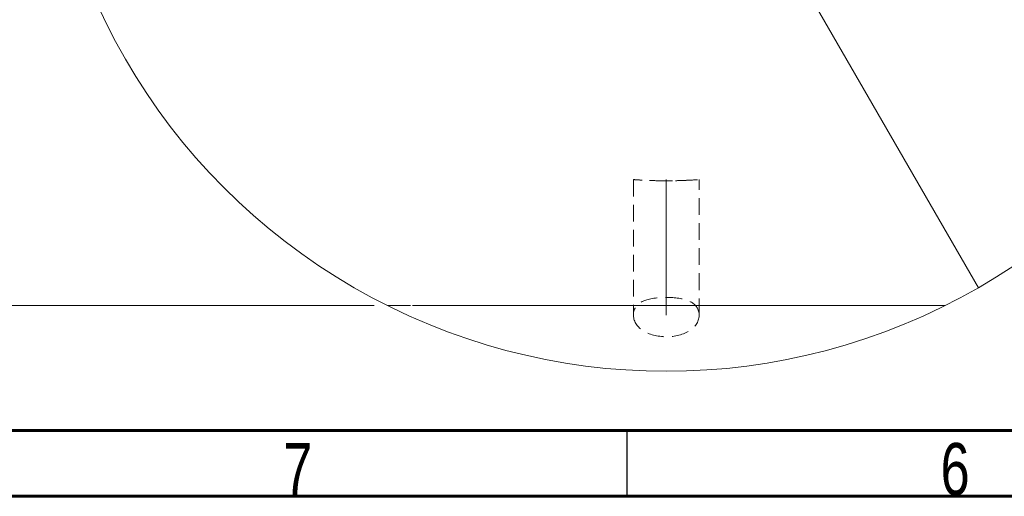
# Model space of a CAD drawing. Header units: millimetres. Extents: x 15 to 415, y 5 to 292.
# Tile 2 of 7: x 69 to 144, y 5 to 41. Entities that reach past the tile are written whole.
import ezdxf

# ---------------------------------------------------------------- set-up
doc = ezdxf.new("R2010")
doc.units = ezdxf.units.MM
doc.linetypes.add('CENTERX2', pattern=[20.32, 12.7, -2.54, 2.54, -2.54])
doc.linetypes.add('HIDDEN', pattern=[1.905, 1.27, -0.635])
doc.styles.add('SLDTEXTSTYLE0', font='TXT', dxfattribs={"width": 0.75})
doc.styles.add('SLDTEXTSTYLE3', font='TXT', dxfattribs={"width": 0.7})
doc.dimstyles.new('SLDDIMSTYLE7', dxfattribs={"dimtxt": 3.5, "dimasz": 3.302, "dimexe": 0, "dimexo": 0.0625, "dimgap": 0.875, "dimtad": 1, "dimlfac": 0.2, "dimrnd": 1e-09, "dimzin": 12, "dimdsep": 46, "dimtxsty": 'SLDTEXTSTYLE0', "dimsah": 1, "dimcen": 0.09, "dimadec": 0, "dimazin": 3, "dimtol": 1, "dimtp": -0.29, "dimtm": 0.4, "dimtfac": 1, "dimtofl": 0, "dimtmove": 0, "dimatfit": 3, "dimfxl": 0, "dimfrac": 2, "dimtolj": 1, "dimtzin": 0, "dimarcsym": 0})
doc.dimstyles.new('SLDDIMSTYLE8', dxfattribs={"dimtxt": 3.5, "dimasz": 3.302, "dimexe": 0, "dimexo": 0.0625, "dimgap": 0.875, "dimtad": 0, "dimtih": 1, "dimtoh": 1, "dimdec": 6, "dimlfac": 0.2, "dimrnd": 1e-09, "dimzin": 12, "dimdsep": 46, "dimtxsty": 'SLDTEXTSTYLE0', "dimblk1": 'NONE', "dimsah": 1, "dimcen": 0, "dimadec": 0, "dimazin": 3, "dimtfac": 1, "dimtmove": 0, "dimatfit": 3, "dimldrblk": 'NONE', "dimfxl": 0, "dimfrac": 2, "dimtolj": 1, "dimtzin": 12, "dimarcsym": 0})

# ---------------------------------------------------------------- blocks, each defined once
blk = doc.blocks.new('_D_13')
at = {"color": 7, "linetype": 'Continuous', "lineweight": 0}
for p, q in [((125.025, 104.519), (49.76, 104.519)), ((50.76, 104.519), (50.76, 19.519)), ((95.776, 19.519), (49.76, 19.519))]:
    blk.add_line(p, q, dxfattribs=at)
for points in [[(50.76, 104.519), (50.252, 101.217), (51.268, 101.217)], [(50.76, 19.519), (51.268, 22.821), (50.252, 22.821)]]:
    blk.add_solid(points, dxfattribs=at)
at = {"color": 7, "linetype": 'Continuous', "lineweight": 0, "char_height": 3.5, "attachment_point": 1, "rotation": 90, "style": 'SLDTEXTSTYLE0'}
for s, insert in [('0.29', (41.723, 62.827)), ('0.40', (46.249, 62.827)), ('-', (41.723, 61.276)), ('-', (46.249, 61.276)), ('a11', (46.195, 51.642)), ('17', (46.195, 45.157))]:
    blk.add_mtext(s, dxfattribs=dict(at, insert=insert))
blk = doc.blocks.new('_D_14')
at = {"color": 7, "linetype": 'Continuous', "lineweight": 0}
for p, q in [((115.824, 63.269), (120.154, 60.769)), ((120.154, 60.769), (169.653, 32.191)), ((169.653, 32.191), (201.811, 32.191))]:
    blk.add_line(p, q, dxfattribs=at)
blk.add_solid([(120.154, 60.769), (122.76, 58.678), (123.268, 59.558)], dxfattribs=at)
at = {"color": 7, "linetype": 'Continuous', "lineweight": 0, "char_height": 3.5, "attachment_point": 1}
for s, insert, style in [('%%c', (171.241, 36.702), 'SLDTEXTSTYLE0'), ('1 THRU ALL', (177.832, 36.756), 'SLDTEXTSTYLE3')]:
    blk.add_mtext(s, dxfattribs=dict(at, insert=insert, style=style))
blk = doc.blocks.new('_NONE')

msp = doc.modelspace()

# ---------------------------------------------------------------- linework, layer by layer
at = {"color": 7, "linetype": 'Continuous', "lineweight": 15}
msp.add_line((122.3191532, 54.5188675), (141.7390254, 20.8826614), dxfattribs=at)
at = {"color": 7, "linetype": 'HIDDEN', "lineweight": 0}
for p, q in [((115.4890261, 29.1068218), (115.4890261, 18.7984966)), ((120.4890263, 18.8004849), (120.4890263, 29.1060698)), ((100.4518996, 19.5188652), (106.6064308, 19.5188652)), ((101.5288904, 19.5188652), (100.4518996, 19.5188652)), ((103.5789863, 19.5188652), (101.5288904, 19.5188652)), ((108.2367558, 19.5188652), (103.5789863, 19.5188652)), ((106.523748, 19.5188652), (104.1302024, 19.5188652)), ((104.1302024, 19.5188652), (107.9145071, 19.5188652)), ((107.9145071, 19.5188652), (106.523748, 19.5188652)), ((106.6064308, 19.5188652), (106.8502371, 19.5188652)), ((106.8502371, 19.5188652), (110.4246566, 19.5188652)), ((109.4303493, 19.5188652), (108.2367558, 19.5188652)), ((110.4246566, 19.5188652), (109.4303493, 19.5188652)), ((121.2009153, 19.5188652), (121.7881715, 19.5188652)), ((122.8736414, 19.5188652), (122.237624, 19.5188652)), ((133.1410857, 19.5188652), (133.7283428, 19.5188652)), ((134.813812, 19.5188652), (134.1777944, 19.5188652))]:
    msp.add_line(p, q, dxfattribs=at)
at = {"color": 7, "linetype": 'CENTERX2', "lineweight": 0}
msp.add_line((117.9890262, 29.1137008), (117.9890262, 18.7977091), dxfattribs=at)
msp.add_line((117.9890262, 29.1137008), (117.9890262, 18.7977091), dxfattribs=at)
at = {"color": 7, "linetype": 'Continuous', "lineweight": 60}
for p, q in [((410, 10), (20, 10)), ((415, 5), (15, 5))]:
    msp.add_line(p, q, dxfattribs=at)
at = {"color": 7, "linetype": 'Continuous', "lineweight": 30}
msp.add_line((115, 10), (115, 5), dxfattribs=at)
at = {"color": 7, "linetype": 'Continuous', "lineweight": 15}
for start, end in [(300, 60), (180, 300)]:
    msp.add_arc((117.9890262, 62.0188676), 47.5, start, end, dxfattribs=at)
at = {"color": 7, "linetype": 'HIDDEN', "lineweight": 0}
for points, knots in [([(117.9890262, 29.0188676), (118.3928541, 29.0188676), (118.7829032, 29.0267605), (119.4439348, 29.0492966), (119.7125223, 29.0632567), (120.3315911, 29.0995221), (120.4998211, 29.1145208), (120.4772135, 29.1128035), (120.2854683, 29.0963932), (119.6809364, 29.0616501), (119.4217202, 29.0484223), (118.7806176, 29.0268041), (118.3851642, 29.0188567), (117.591078, 29.0188785), (117.1946353, 29.0268794), (116.5551821, 29.0484803), (116.2961089, 29.0617033), (115.6922769, 29.0964204), (115.5004723, 29.1128313), (115.4785411, 29.1144972), (115.6468123, 29.0994762), (116.2683759, 29.0631027), (116.5374477, 29.0491625), (117.1959395, 29.0267542), (117.5851983, 29.0188676), (117.9890262, 29.0188676)], [0, 0, 0, 0, 0.0625, 0.0625, 0.125, 0.125, 0.25, 0.25, 0.375, 0.375, 0.4375, 0.4375, 0.5, 0.5, 0.5625, 0.5625, 0.625, 0.625, 0.75, 0.75, 0.875, 0.875, 0.9375, 0.9375, 1, 1, 1, 1]), ([(109.953095, 19.5188676), (108.4873667, 19.5188676), (107.023691, 19.5188676), (104.8915291, 19.5188676), (104.1935214, 19.5188676), (102.8293465, 19.5188676), (102.1599257, 19.5188676), (100.8917062, 19.5188676), (100.2901689, 19.5188676), (99.1722426, 19.5188676), (98.6508464, 19.5188676), (97.7732499, 19.5188676), (97.4074879, 19.5188676), (96.9100937, 19.5188676), (96.7758228, 19.5188676), (96.7758228, 19.5188676)], [0, 0, 0, 0, 0.25, 0.25, 0.375, 0.375, 0.5, 0.5, 0.625, 0.625, 0.75, 0.75, 0.875, 0.875, 1, 1, 1, 1]), ([(96.7758228, 19.5188676), (96.7758228, 19.5188676), (96.8689752, 19.5188676), (97.2121547, 19.5188676), (97.4635082, 19.5188676), (98.3609389, 19.5188676), (99.1584316, 19.5188676), (100.8711956, 19.5188676), (101.8087128, 19.5188676), (103.7259904, 19.5188676), (104.7070851, 19.5188676), (107.6939825, 19.5188676), (109.7488047, 19.5188676), (113.8523045, 19.5188676), (115.9118058, 19.5188676), (120.0423834, 19.5188676), (122.1072148, 19.5188676), (126.2142361, 19.5188676), (128.2723695, 19.5188676), (131.2701315, 19.5188676), (132.2547552, 19.5188676), (134.1787293, 19.5188676), (135.1111649, 19.5188676), (136.8312956, 19.5188676), (137.6190639, 19.5188676), (138.5226493, 19.5188676), (138.7676602, 19.5188676), (139.1107768, 19.5188676), (139.2022296, 19.5188676), (139.2022296, 19.5188676)], [0, 0, 0, 0, 0.03125, 0.03125, 0.0625, 0.0625, 0.125, 0.125, 0.1875, 0.1875, 0.25, 0.25, 0.375, 0.375, 0.5, 0.5, 0.625, 0.625, 0.75, 0.75, 0.8125, 0.8125, 0.875, 0.875, 0.9375, 0.9375, 0.96875, 0.96875, 1, 1, 1, 1]), ([(126.0249574, 19.5188676), (124.6961961, 19.5188676), (123.3653598, 19.5188676), (120.685685, 19.5188676), (119.3298933, 19.5188676), (115.2568657, 19.5188676), (112.6004162, 19.5188676), (109.953095, 19.5188676)], [0, 0, 0, 0, 0.25, 0.25, 0.5, 0.5, 1, 1, 1, 1]), ([(112.1546245, 19.5188676), (112.155682, 19.5188676), (112.1577851, 19.5188676), (112.1796884, 19.5188676), (112.2152454, 19.5188676), (112.2668786, 19.5188676), (112.329764, 19.5188676), (112.4084424, 19.5188676), (112.5020711, 19.5188676), (112.610474, 19.5188676), (112.7308031, 19.5188676), (112.8674643, 19.5188676), (113.0152066, 19.5188676), (113.1815563, 19.5188676), (113.3603041, 19.5188676), (113.5521161, 19.5188676), (113.7618141, 19.5188676), (113.980235, 19.5188676), (114.2111031, 19.5188676), (114.4499136, 19.5188676), (114.696881, 19.5188676), (114.9489756, 19.5188676), (115.2095285, 19.5188676), (115.476081, 19.5188676), (115.7499868, 19.5188676), (116.0308498, 19.5188676), (116.3185293, 19.5188676), (116.6134263, 19.5188676), (116.9153735, 19.5188676), (117.2237344, 19.5188676), (117.5392451, 19.5188676), (117.861991, 19.5188676), (118.1915242, 19.5188676), (118.4137063, 19.5188676), (118.5254011, 19.5188676)], [0, 0, 0, 0, 0.0319388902, 0.0635135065, 0.0945842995, 0.1252311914, 0.1554905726, 0.1854841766, 0.2153003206, 0.2452294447, 0.2750674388, 0.3049833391, 0.3349575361, 0.3652968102, 0.3958493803, 0.4269852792, 0.4584506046, 0.4904906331, 0.5225524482, 0.5544044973, 0.5858194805, 0.6170002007, 0.6480829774, 0.678785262, 0.7096659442, 0.7408018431, 0.7717886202, 0.8031182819, 0.8347253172, 0.8668842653, 0.8991998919, 0.9321764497, 0.965903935, 1, 1, 1, 1]), ([(113.9821151, 19.5188676), (113.9080381, 19.5188676), (113.7612184, 19.5188676), (113.5530122, 19.5188676), (113.3595164, 19.5188676), (113.1813852, 19.5188676), (113.0155774, 19.5188676), (112.8677822, 19.5188676), (112.7297891, 19.5188676), (112.6113563, 19.5188676), (112.5007011, 19.5188676), (112.408712, 19.5188676), (112.3294225, 19.5188676), (112.2666712, 19.5188676), (112.2152705, 19.5188676), (112.179546, 19.5188676), (112.1577527, 19.5188676), (112.1556738, 19.5188676), (112.1546245, 19.5188676)], [0, 0, 0, 0, 0.06446489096, 0.12776847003, 0.19006373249, 0.25156893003, 0.31279220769, 0.37300916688, 0.43294369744, 0.49339041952, 0.55349862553, 0.61457682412, 0.67597013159, 0.73834367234, 0.80199142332, 0.86653883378, 0.93263957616, 1, 1, 1, 1]), ([(118.3685167, 19.5188676), (118.2511415, 19.5188676), (118.0180779, 19.5188676), (117.671601, 19.5188676), (117.3318222, 19.5188676), (116.9976219, 19.5188676), (116.6690356, 19.5188676), (116.3455667, 19.5188676), (116.0291067, 19.5188676), (115.7197556, 19.5188676), (115.4207027, 19.5188676), (115.1394189, 19.5188676), (114.8723213, 19.5188676), (114.6222788, 19.5188676), (114.3908888, 19.5188676), (114.1736255, 19.5188676), (113.976681, 19.5188676), (113.7946109, 19.5188676), (113.6320074, 19.5188676), (113.4914855, 19.5188676), (113.3723524, 19.5188676), (113.2749589, 19.5188676), (113.1982367, 19.5188676), (113.1427036, 19.5188676), (113.110615, 19.5188676), (113.1064848, 19.5188676), (113.1044108, 19.5188676)], [0, 0, 0, 0, 0.04328370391, 0.0859454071, 0.12819271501, 0.17017308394, 0.21231172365, 0.25453008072, 0.29710890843, 0.34035885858, 0.3832682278, 0.42556534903, 0.46712371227, 0.50863873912, 0.54974598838, 0.59099180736, 0.63222774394, 0.67394516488, 0.71558761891, 0.75639884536, 0.79691020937, 0.83730319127, 0.87750738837, 0.91795498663, 0.95880031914, 1, 1, 1, 1]), ([(113.1044108, 19.5188676), (113.1059238, 19.5188676), (113.1089117, 19.5188676), (113.1361213, 19.5188676), (113.1743422, 19.5188676), (113.2354951, 19.5188676), (113.3085208, 19.5188676), (113.4024329, 19.5188676), (113.5106837, 19.5188676), (113.635365, 19.5188676), (113.778648, 19.5188676), (113.9316925, 19.5188676), (114.1051286, 19.5188676), (114.2905842, 19.5188676), (114.4911442, 19.5188676), (114.7093125, 19.5188676), (114.9378596, 19.5188676), (115.1843848, 19.5188676), (115.4395222, 19.5188676), (115.7080179, 19.5188676), (115.9835066, 19.5188676), (116.2692746, 19.5188676), (116.5633006, 19.5188676), (116.8674593, 19.5188676), (117.1793778, 19.5188676), (117.3904012, 19.5188676), (117.4971726, 19.5188676)], [0, 0, 0, 0, 0.0437620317, 0.086421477, 0.128091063, 0.169031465, 0.2092901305, 0.2495196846, 0.2891132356, 0.3286673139, 0.3681138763, 0.40730593, 0.4463144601, 0.4852026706, 0.5248258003, 0.5647581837, 0.6053152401, 0.6468628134, 0.6889253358, 0.731281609, 0.7740656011, 0.817339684, 0.8616438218, 0.9067180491, 0.9528022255, 1, 1, 1, 1]), ([(117.5438139, 19.5188676), (117.3655694, 19.5188676), (117.0167359, 19.5188676), (116.5069451, 19.5188676), (116.0220101, 19.5188676), (115.5631411, 19.5188676), (115.1274701, 19.5188676), (114.7196663, 19.5188676), (114.3333307, 19.5188676), (114.0990439, 19.5188676), (113.9821151, 19.5188676)], [0, 0, 0, 0, 0.1406171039, 0.2751949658, 0.4042979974, 0.5283510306, 0.6497170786, 0.7679807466, 0.8842028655, 1, 1, 1, 1]), ([(120.4883717, 18.838091), (120.4732579, 19.3050095), (120.1887307, 19.6535272), (119.2822659, 20.0633766), (118.6443383, 20.1450894), (117.3411368, 20.1457481), (116.6980602, 20.0642398), (115.7881499, 19.653162), (115.5048047, 19.3053256), (115.4896807, 18.838091)], [0, 0, 0, 0, 0.25, 0.25, 0.5, 0.5, 0.75, 0.75, 1, 1, 1, 1]), ([(117.4971726, 19.5188676), (117.6612885, 19.5188676), (117.9883978, 19.5188676), (118.4740749, 19.5188676), (118.9512441, 19.5188676), (119.4196189, 19.5188676), (119.8801208, 19.5188676), (120.3312861, 19.5188676), (120.7758126, 19.5188676), (121.058222, 19.5188676), (121.2009152, 19.5188676)], [0, 0, 0, 0, 0.1241691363, 0.2474888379, 0.3696796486, 0.4920669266, 0.6159420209, 0.7410748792, 0.8691726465, 1, 1, 1, 1]), ([(121.7881715, 19.5188676), (121.6861286, 19.5188676), (121.4865561, 19.5188676), (121.1874879, 19.5188676), (120.9020868, 19.5188676), (120.6270044, 19.5188676), (120.3630624, 19.5188676), (120.108512, 19.5188676), (119.8667584, 19.5188676), (119.5545293, 19.5188676), (119.1532602, 19.5188676), (118.6482299, 19.5188676), (118.1073735, 19.5188676), (117.7354334, 19.5188676), (117.5438139, 19.5188676)], [0, 0, 0, 0, 0.0797656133, 0.1560031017, 0.2281810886, 0.2961171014, 0.3609217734, 0.4220523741, 0.479342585, 0.5331608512, 0.6400483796, 0.7532750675, 0.8728899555, 1, 1, 1, 1]), ([(122.2376239, 19.5188676), (122.0956322, 19.5188676), (121.817106, 19.5188676), (121.3685203, 19.5188676), (120.9052163, 19.5188676), (120.4265246, 19.5188676), (119.9332749, 19.5188676), (119.4251327, 19.5188676), (118.9017504, 19.5188676), (118.5475937, 19.5188676), (118.3685167, 19.5188676)], [0, 0, 0, 0, 0.1339387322, 0.2627297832, 0.3881958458, 0.511066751, 0.6320772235, 0.7533917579, 0.8753041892, 1, 1, 1, 1]), ([(118.5254011, 19.5188676), (118.7277432, 19.5188676), (119.1238769, 19.5188676), (119.7042891, 19.5188676), (120.2569087, 19.5188676), (120.697548, 19.5188676), (121.0396313, 19.5188676), (121.2982684, 19.5188676), (121.5562756, 19.5188676), (121.817885, 19.5188676), (122.0805102, 19.5188676), (122.3445323, 19.5188676), (122.6104224, 19.5188676), (122.7851119, 19.5188676), (122.8736416, 19.5188676)], [0, 0, 0, 0, 0.1268900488, 0.2484179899, 0.3664248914, 0.4811096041, 0.538575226, 0.5982753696, 0.659770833, 0.7231829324, 0.7888472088, 0.8565163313, 0.9272848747, 1, 1, 1, 1]), ([(124.0947954, 19.5188676), (124.095853, 19.5188676), (124.097956, 19.5188676), (124.1198594, 19.5188676), (124.1554164, 19.5188676), (124.2070496, 19.5188676), (124.2699349, 19.5188676), (124.3486133, 19.5188676), (124.442242, 19.5188676), (124.550645, 19.5188676), (124.670974, 19.5188676), (124.8076353, 19.5188676), (124.9553776, 19.5188676), (125.1217272, 19.5188676), (125.300475, 19.5188676), (125.492287, 19.5188676), (125.701985, 19.5188676), (125.920406, 19.5188676), (126.151274, 19.5188676), (126.3900845, 19.5188676), (126.6370519, 19.5188676), (126.8891465, 19.5188676), (127.1496994, 19.5188676), (127.416252, 19.5188676), (127.6901577, 19.5188676), (127.9710207, 19.5188676), (128.2587003, 19.5188676), (128.5535972, 19.5188676), (128.8555445, 19.5188676), (129.1639054, 19.5188676), (129.4794161, 19.5188676), (129.802162, 19.5188676), (130.1316951, 19.5188676), (130.3538772, 19.5188676), (130.465572, 19.5188676)], [0, 0, 0, 0, 0.0319388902, 0.0635135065, 0.0945842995, 0.1252311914, 0.1554905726, 0.1854841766, 0.2153003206, 0.2452294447, 0.2750674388, 0.3049833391, 0.3349575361, 0.3652968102, 0.3958493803, 0.4269852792, 0.4584506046, 0.4904906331, 0.5225524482, 0.5544044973, 0.5858194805, 0.6170002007, 0.6480829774, 0.678785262, 0.7096659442, 0.7408018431, 0.7717886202, 0.8031182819, 0.8347253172, 0.8668842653, 0.8991998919, 0.9321764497, 0.965903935, 1, 1, 1, 1]), ([(125.9222861, 19.5188676), (125.848209, 19.5188676), (125.7013894, 19.5188676), (125.4931832, 19.5188676), (125.2996873, 19.5188676), (125.1215562, 19.5188676), (124.9557484, 19.5188676), (124.8079531, 19.5188676), (124.66996, 19.5188676), (124.5515272, 19.5188676), (124.440872, 19.5188676), (124.3488829, 19.5188676), (124.2695935, 19.5188676), (124.2068421, 19.5188676), (124.1554414, 19.5188676), (124.119717, 19.5188676), (124.0979236, 19.5188676), (124.0958447, 19.5188676), (124.0947954, 19.5188676)], [0, 0, 0, 0, 0.06446489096, 0.12776847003, 0.19006373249, 0.25156893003, 0.31279220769, 0.37300916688, 0.43294369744, 0.49339041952, 0.55349862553, 0.61457682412, 0.67597013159, 0.73834367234, 0.80199142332, 0.86653883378, 0.93263957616, 1, 1, 1, 1]), ([(130.3086876, 19.5188676), (130.1913125, 19.5188676), (129.9582488, 19.5188676), (129.6117719, 19.5188676), (129.2719931, 19.5188676), (128.9377928, 19.5188676), (128.6092065, 19.5188676), (128.2857377, 19.5188676), (127.9692776, 19.5188676), (127.6599266, 19.5188676), (127.3608736, 19.5188676), (127.0795898, 19.5188676), (126.8124922, 19.5188676), (126.5624498, 19.5188676), (126.3310598, 19.5188676), (126.1137964, 19.5188676), (125.9168519, 19.5188676), (125.7347818, 19.5188676), (125.5721784, 19.5188676), (125.4316564, 19.5188676), (125.3125233, 19.5188676), (125.2151298, 19.5188676), (125.1384076, 19.5188676), (125.0828746, 19.5188676), (125.050786, 19.5188676), (125.0466558, 19.5188676), (125.0445817, 19.5188676)], [0, 0, 0, 0, 0.0432837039, 0.0859454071, 0.128192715, 0.1701730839, 0.2123117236, 0.2545300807, 0.2971089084, 0.3403588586, 0.3832682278, 0.425565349, 0.4671237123, 0.5086387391, 0.5497459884, 0.5909918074, 0.6322277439, 0.6739451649, 0.7155876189, 0.7563988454, 0.7969102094, 0.8373031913, 0.8775073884, 0.9179549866, 0.9588003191, 1, 1, 1, 1]), ([(125.0445817, 19.5188676), (125.0460948, 19.5188676), (125.0490827, 19.5188676), (125.0762923, 19.5188676), (125.1145131, 19.5188676), (125.175666, 19.5188676), (125.2486917, 19.5188676), (125.3426038, 19.5188676), (125.4508546, 19.5188676), (125.575536, 19.5188676), (125.7188189, 19.5188676), (125.8718634, 19.5188676), (126.0452996, 19.5188676), (126.2307551, 19.5188676), (126.4313151, 19.5188676), (126.6494834, 19.5188676), (126.8780305, 19.5188676), (127.1245557, 19.5188676), (127.3796932, 19.5188676), (127.6481889, 19.5188676), (127.9236776, 19.5188676), (128.2094455, 19.5188676), (128.5034716, 19.5188676), (128.8076303, 19.5188676), (129.1195487, 19.5188676), (129.3305722, 19.5188676), (129.4373435, 19.5188676)], [0, 0, 0, 0, 0.0437620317, 0.086421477, 0.128091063, 0.169031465, 0.2092901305, 0.2495196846, 0.2891132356, 0.3286673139, 0.3681138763, 0.40730593, 0.4463144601, 0.4852026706, 0.5248258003, 0.5647581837, 0.6053152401, 0.6468628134, 0.6889253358, 0.731281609, 0.7740656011, 0.817339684, 0.8616438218, 0.9067180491, 0.9528022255, 1, 1, 1, 1]), ([(129.4839848, 19.5188676), (129.3057404, 19.5188676), (128.9569068, 19.5188676), (128.447116, 19.5188676), (127.962181, 19.5188676), (127.503312, 19.5188676), (127.067641, 19.5188676), (126.6598372, 19.5188676), (126.2735016, 19.5188676), (126.0392149, 19.5188676), (125.9222861, 19.5188676)], [0, 0, 0, 0, 0.1406171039, 0.2751949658, 0.4042979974, 0.5283510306, 0.6497170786, 0.7679807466, 0.8842028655, 1, 1, 1, 1]), ([(139.2022296, 19.5188676), (139.2022296, 19.5188676), (139.0664775, 19.5188676), (138.565833, 19.5188676), (138.1977422, 19.5188676), (137.3198213, 19.5188676), (136.8005945, 19.5188676), (135.6731025, 19.5188676), (135.0687466, 19.5188676), (133.1646446, 19.5188676), (131.7729369, 19.5188676), (128.9507283, 19.5188676), (127.5012797, 19.5188676), (126.0249574, 19.5188676)], [0, 0, 0, 0, 0.125, 0.125, 0.25, 0.25, 0.375, 0.375, 0.5, 0.5, 0.75, 0.75, 1, 1, 1, 1]), ([(129.4373435, 19.5188676), (129.6014595, 19.5188676), (129.9285688, 19.5188676), (130.4142458, 19.5188676), (130.891415, 19.5188676), (131.3597898, 19.5188676), (131.8202918, 19.5188676), (132.2714571, 19.5188676), (132.7159835, 19.5188676), (132.9983929, 19.5188676), (133.1410862, 19.5188676)], [0, 0, 0, 0, 0.1241691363, 0.2474888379, 0.3696796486, 0.4920669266, 0.6159420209, 0.7410748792, 0.8691726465, 1, 1, 1, 1]), ([(133.7283424, 19.5188676), (133.6262995, 19.5188676), (133.4267271, 19.5188676), (133.1276589, 19.5188676), (132.8422577, 19.5188676), (132.5671753, 19.5188676), (132.3032333, 19.5188676), (132.0486829, 19.5188676), (131.8069293, 19.5188676), (131.4947003, 19.5188676), (131.0934311, 19.5188676), (130.5884008, 19.5188676), (130.0475444, 19.5188676), (129.6756043, 19.5188676), (129.4839848, 19.5188676)], [0, 0, 0, 0, 0.0797656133, 0.1560031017, 0.2281810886, 0.2961171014, 0.3609217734, 0.4220523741, 0.479342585, 0.5331608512, 0.6400483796, 0.7532750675, 0.8728899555, 1, 1, 1, 1]), ([(134.1777949, 19.5188676), (134.0358032, 19.5188676), (133.7572769, 19.5188676), (133.3086913, 19.5188676), (132.8453873, 19.5188676), (132.3666955, 19.5188676), (131.8734458, 19.5188676), (131.3653036, 19.5188676), (130.8419214, 19.5188676), (130.4877646, 19.5188676), (130.3086876, 19.5188676)], [0, 0, 0, 0, 0.1339387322, 0.2627297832, 0.3881958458, 0.511066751, 0.6320772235, 0.7533917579, 0.8753041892, 1, 1, 1, 1]), ([(130.465572, 19.5188676), (130.6679141, 19.5188676), (131.0640478, 19.5188676), (131.64446, 19.5188676), (132.1970797, 19.5188676), (132.6377189, 19.5188676), (132.9798023, 19.5188676), (133.2384394, 19.5188676), (133.4964466, 19.5188676), (133.7580559, 19.5188676), (134.0206811, 19.5188676), (134.2847032, 19.5188676), (134.5505934, 19.5188676), (134.7252828, 19.5188676), (134.8138125, 19.5188676)], [0, 0, 0, 0, 0.1268900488, 0.2484179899, 0.3664248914, 0.4811096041, 0.538575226, 0.5982753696, 0.659770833, 0.7231829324, 0.7888472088, 0.8565163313, 0.9272848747, 1, 1, 1, 1]), ([(115.4896807, 18.838091), (115.4743312, 18.3638908), (115.7393366, 17.92478), (116.6626684, 17.3180965), (117.3233941, 17.1484106), (118.6501325, 17.1476711), (119.3103628, 17.3152301), (120.241381, 17.9260995), (120.5037219, 18.3638697), (120.4883717, 18.838091)], [0, 0, 0, 0, 0.25, 0.25, 0.5, 0.5, 0.75, 0.75, 1, 1, 1, 1])]:
    msp.add_open_spline(points, degree=3, knots=knots, dxfattribs=at)

# ---------------------------------------------------------------- texts
at = {"color": 7, "linetype": 'Continuous', "lineweight": 0, "char_height": 3.96875, "attachment_point": 2, "style": 'SLDTEXTSTYLE0'}
for s, insert in [('7', (89.9600369, 9.0601544)), ('6', (139.9600369, 9.0601544))]:
    msp.add_mtext(s, dxfattribs=dict(at, insert=insert))

# ---------------------------------------------------------------- dimensions: what is measured, and where the dimension line sits
at = {"color": 7, "linetype": 'Continuous', "lineweight": 0}
dim = msp.add_linear_dim(base=(50.7604444, 19.5188676), p1=(126.0249574, 104.5188676), p2=(96.7758228, 19.5188676), angle=90, text='<>a11', dimstyle='SLDDIMSTYLE7', dxfattribs=at)
dim.commit()
dim.dimension.update_dxf_attribs({"geometry": '_D_13', "text_midpoint": (50.7604444, 58.5176567), "dimtype": 160})
dim = msp.add_diameter_dim_2p(p1=(115.8239627, 63.2688676), p2=(120.1540897, 60.7688676), text='<> THRU ALL\\P', dimstyle='SLDDIMSTYLE8', dxfattribs=at)
dim.commit()
dim.dimension.update_dxf_attribs({"geometry": '_D_14', "text_midpoint": (186.5260225, 34.9954487), "dimtype": 163})

doc.saveas('drawing.dxf')
